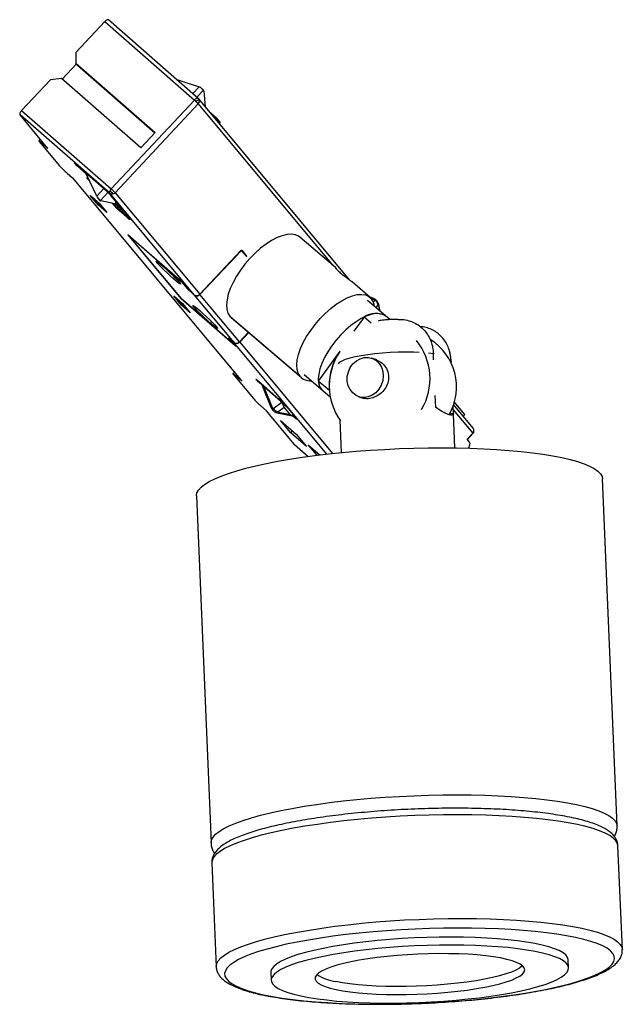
# Paper-space layout '_Izquierda' of a CAD drawing. Header units: millimetres. Extents: x -20 to 54, y 17 to 138.
import ezdxf

# ---------------------------------------------------------------- set-up
doc = ezdxf.new("R2010")
doc.units = ezdxf.units.MM

psp = doc.layouts.new('_Izquierda')

# ---------------------------------------------------------------- linework, layer by layer
at = {"color": 7, "linetype": 'Continuous', "lineweight": 25}
for p, q in [((-13.23, 133.86), (-9.69, 137.65)), ((-9.69, 137.65), (1.35, 128)), ((1.82, 128.2), (-9.21, 137.85)), ((-13.23, 133.86), (-13.25, 132.54)), ((-14.92, 130.57), (-13.16, 132.45)), ((-13.25, 132.54), (-3.48, 124.01)), ((-13.04, 132.29), (-13.25, 132.54)), ((-13.04, 132.29), (-3.52, 123.97)), ((-19.91, 126.71), (-16.37, 130.5)), ((-15.02, 130.65), (-16.37, 130.5)), ((-5.25, 122.11), (-15.02, 130.65)), ((-0.82, 130.51), (1.92, 129.61)), ((1.15, 128.79), (1.92, 129.61)), ((2.45, 129.2), (1.66, 128.35)), ((2.46, 129.19), (2.45, 129.2)), ((2.49, 129.11), (2.69, 127.17)), ((-8.88, 117.07), (1.35, 128)), ((1.83, 127.53), (-8.39, 116.6)), ((1.83, 127.53), (18.38, 107.66)), ((20.42, 105.9), (1.88, 128.14)), ((-9.07, 116.53), (-20.1, 126.17)), ((-16.67, 122.05), (-20.1, 126.17)), ((-19.91, 126.71), (-8.88, 117.07)), ((3.18, 126.58), (4.04, 125.83)), ((3.97, 125.63), (4.04, 125.7)), ((4.04, 125.7), (4.04, 125.83)), ((4.49, 125.3), (4.04, 125.83)), ((4.04, 125.7), (4.48, 125.16)), ((4.42, 125.1), (4.48, 125.16)), ((4.49, 125.3), (4.48, 125.16)), ((-3.48, 124.01), (-5.25, 122.11)), ((-17.59, 123.15), (-17.77, 122.96)), ((-17.71, 122.86), (-15.28, 119.95)), ((-17.24, 122.73), (-17.34, 122.63)), ((-16.67, 122.05), (-17.34, 122.63)), ((-13.4, 120.26), (-13.42, 120.24)), ((-13.27, 120.15), (-9.92, 117.23)), ((-12.99, 119.91), (-13.03, 119.86)), ((-13.03, 119.86), (-11.96, 118.93)), ((-14.31, 119), (-13.65, 118.42)), ((-10.65, 116.17), (-11.96, 118.93)), ((-13.65, 118.42), (7.18, 93.43)), ((-11.86, 118.4), (-11.87, 118.39)), ((-11.72, 118.29), (-11.62, 118.2)), ((-11.46, 116.26), (-10.38, 115.31)), ((-10.51, 115.11), (-11.46, 116.26)), ((-10.65, 116.17), (-9.78, 117.1)), ((-9.29, 116.64), (-10.22, 115.64)), ((1.33, 104.05), (-9.07, 116.53)), ((-8.96, 116.28), (-7.77, 114.86)), ((-8.39, 116.6), (2.01, 104.12)), ((-11.35, 116.16), (-11.35, 116.15)), ((-10.85, 115.72), (-11.35, 116.15)), ((-10.46, 115.08), (-11.35, 116.15)), ((-9.96, 114.65), (-10.85, 115.72)), ((-10.85, 115.72), (-10.85, 115.72)), ((-10.54, 115.96), (-10.4, 115.8)), ((-10.49, 115.12), (-10.51, 115.11)), ((-9.42, 114.16), (-10.51, 115.11)), ((-9.96, 114.65), (-10.46, 115.08)), ((-10.39, 115.8), (-10.36, 115.75)), ((-10.38, 115.31), (-9.42, 114.16)), ((-10.36, 115.75), (-10.22, 115.63)), ((-10.35, 115.74), (-10.21, 115.62)), ((-10.22, 115.64), (-10.22, 115.63)), ((-8.44, 115.25), (-10.15, 115.59)), ((-8.68, 115.22), (-8.68, 115.3)), ((-8.68, 115.22), (-7.14, 113.88)), ((-8.68, 115.22), (-8.23, 114.69)), ((-8.26, 115.45), (-8.44, 115.25)), ((-8.41, 115.25), (-6.93, 113.96)), ((-8.36, 115.26), (-8.22, 115.4)), ((-8.14, 115.09), (-8.35, 115.27)), ((-8.14, 115.09), (-8.05, 115.19)), ((-9.96, 114.65), (-9.84, 114.66)), ((-6.69, 113.34), (-8.23, 114.69)), ((-7, 113.89), (-7.14, 113.88)), ((-6.69, 113.34), (-7.14, 113.88)), ((-6.93, 113.96), (-7, 113.89)), ((-7, 113.89), (-6.56, 113.36)), ((-6.69, 113.34), (-6.56, 113.36)), ((-6.56, 113.36), (-6.49, 113.43)), ((-6.84, 111.45), (-0.06, 105.53)), ((-0.3, 103.61), (-6.84, 111.45)), ((-0.12, 105.57), (-6.74, 111.36)), ((-6.74, 111.36), (-6.74, 111.36)), ((-6.74, 111.36), (-0.27, 103.58)), ((18.71, 107.39), (14.33, 111.14)), ((2.01, 104.12), (7.07, 109.49)), ((7.06, 109.43), (2.03, 104.09)), ((7.06, 109.43), (7.03, 109.45)), ((7.76, 108.74), (7.15, 109.46)), ((7.17, 109.53), (7.79, 108.78)), ((-1.08, 106.21), (-1.24, 106.03)), ((-0.12, 105.57), (-0.12, 105.57)), ((0.68, 104.61), (-0.12, 105.57)), ((-0.06, 105.53), (0.75, 104.56)), ((22.96, 103.74), (20.75, 105.64)), ((0.69, 104.62), (0.68, 104.61)), ((0.68, 104.61), (1.35, 104.02)), ((1.33, 104.05), (0.75, 104.56)), ((-0.24, 102.79), (-1.2, 103.94)), ((-1.2, 103.94), (-0.11, 102.99)), ((-0.6, 103.41), (-1.1, 103.85)), ((-1.1, 103.85), (-1.1, 103.85)), ((-0.21, 102.78), (-1.1, 103.85)), ((-0.6, 103.41), (-0.6, 103.41)), ((0.29, 102.35), (-0.6, 103.41)), ((-0.3, 103.61), (-0.29, 103.62)), ((6.47, 97.68), (-0.3, 103.61)), ((-0.27, 103.58), (6.35, 97.8)), ((-0.11, 102.99), (0.84, 101.84)), ((6.22, 98.17), (1.35, 104.02)), ((6.9, 98.25), (2.03, 104.09)), ((25.39, 101), (22.64, 103.36)), ((23.31, 103.62), (22.95, 103.75)), ((23.1, 103.6), (23.36, 103.51)), ((23.32, 103.62), (23.31, 103.62)), ((23.36, 103.51), (23.49, 103.4)), ((23.49, 103.4), (23.37, 103.18)), ((23.73, 103.36), (23.66, 103.43)), ((23.73, 103.36), (23.75, 103.34)), ((-0.24, 102.79), (-0.23, 102.8)), ((0.84, 101.84), (-0.24, 102.79)), ((0.29, 102.35), (-0.21, 102.78)), ((0.29, 102.35), (0.41, 102.36)), ((23.72, 102.44), (23.94, 102.83)), ((24.01, 102.75), (24.17, 102.05)), ((24.21, 102.01), (24.02, 102.85)), ((3.46, 100.76), (3.3, 100.58)), ((5.71, 101.43), (14.34, 94.03)), ((5.71, 101.43), (5.87, 101.27)), ((5.87, 101.27), (14.51, 93.87)), ((22.22, 101.31), (20.98, 99.58)), ((23.1, 100.55), (22.22, 101.31)), ((6.9, 98.25), (8, 99.44)), ((8.03, 99.42), (6.92, 98.22)), ((6.22, 98.17), (5.55, 98.76)), ((6.35, 97.8), (5.55, 98.76)), ((5.66, 98.66), (6.47, 97.68)), ((5.66, 98.66), (6.24, 98.15)), ((5.66, 98.66), (5.66, 98.66)), ((17.65, 84.46), (6.24, 98.15)), ((6.92, 98.22), (18.32, 84.54)), ((6.35, 97.8), (6.37, 97.81)), ((19.23, 97.12), (16.59, 93.43)), ((30.75, 96.81), (30.13, 96.88)), ((23.79, 96.06), (23.13, 96.27)), ((30.78, 96.07), (30.75, 96.81)), ((32.91, 96.03), (32.92, 95.79)), ((32.93, 95.94), (32.91, 96.03)), ((32.94, 95.74), (32.93, 95.94)), ((6.26, 94.53), (6.08, 94.34)), ((6.14, 94.24), (8.56, 91.33)), ((6.6, 94.12), (6.51, 94.01)), ((7.18, 93.43), (6.51, 94.01)), ((9.09, 93.54), (11.76, 91.2)), ((9.32, 93.25), (9.36, 93.29)), ((11.93, 90.97), (9.32, 93.25)), ((14.83, 94.25), (18.04, 91.5)), ((17.95, 92.27), (16.59, 93.43)), ((9.66, 92.97), (10.76, 90.23)), ((9.9, 92.75), (10.92, 90.21)), ((11.05, 90.09), (12.06, 90.82)), ((11.97, 91.01), (11.93, 90.97)), ((21.59, 91.51), (22.24, 91.31)), ((31.03, 90.21), (30.97, 91.66)), ((34.6, 89.33), (33.29, 90.9)), ((9.52, 90.4), (10.2, 89.8)), ((13.64, 85.67), (10.2, 89.8)), ((10.92, 90.21), (11.05, 90.09)), ((11.03, 89.82), (11.1, 89.76)), ((11.63, 89.67), (12.39, 90.22)), ((13.18, 89.28), (11.7, 89.59)), ((12.31, 90.39), (12.46, 90.55)), ((12.31, 90.39), (12.46, 90.55)), ((13.18, 89.28), (12.39, 90.22)), ((12.73, 90.26), (13.92, 88.83)), ((33.14, 90.39), (33.18, 89.44)), ((33.38, 85.23), (33.16, 90.44)), ((33.18, 89.9), (35.58, 87.03)), ((35.63, 87.64), (33.2, 90.56)), ((11.54, 89.55), (13.37, 89.17)), ((11.94, 88.59), (13.86, 86.91)), ((13.2, 87.08), (11.94, 88.59)), ((13.48, 89.35), (13.32, 89.18)), ((13.39, 89.17), (13.52, 89.31)), ((13.54, 89.06), (13.4, 89.18)), ((13.64, 89.16), (13.54, 89.06)), ((19.22, 88.67), (19.39, 84.65)), ((33.18, 89.44), (32.73, 89.37)), ((34.39, 89.12), (34.6, 89.33)), ((13.2, 87.08), (13.41, 87.31)), ((15.12, 85.4), (13.2, 87.08)), ((13.86, 86.91), (15.12, 85.4)), ((34.89, 86.3), (35.58, 87.03)), ((35.19, 85.95), (34.89, 86.3)), ((34.93, 86.26), (35.61, 86.98)), ((13.64, 85.67), (15.35, 84.18)), ((13.65, 85.66), (15.35, 84.18)), ((15.35, 85.61), (16.78, 84.36)), ((16.43, 84.32), (15.35, 85.61)), ((53.35, 38.76), (51.55, 81.42)), ((1.6, 79.32), (3.39, 36.66)), ((53.99, 23.55), (53.45, 36.3)), ((3.5, 34.2), (4.03, 21.45)), ((47.38, 21.31), (47.34, 22.29)), ((10.76, 20.75), (10.8, 19.77))]:
    psp.add_line(p, q, dxfattribs=at)
at = {"color": 7, "linetype": 'Continuous', "lineweight": 25, "flags": 128}
for points in [[(-9.21, 137.85), (-9.23, 137.86), (-9.28, 137.87), (-9.34, 137.87), (-9.4, 137.85), (-9.47, 137.82), (-9.55, 137.77), (-9.62, 137.71), (-9.69, 137.65)], [(1.35, 128), (1.42, 128.07), (1.49, 128.13), (1.56, 128.18), (1.63, 128.21), (1.7, 128.23), (1.75, 128.23), (1.8, 128.22), (1.82, 128.2)], [(-17.34, 122.63), (-17.46, 122.74), (-17.57, 122.83), (-17.66, 122.9), (-17.72, 122.94), (-17.76, 122.96), (-17.77, 122.95), (-17.75, 122.92), (-17.71, 122.86)], [(-13.42, 120.24), (-13.44, 120.26), (-13.44, 120.28), (-13.44, 120.28), (-13.42, 120.27), (-13.4, 120.25), (-13.36, 120.23), (-13.32, 120.19), (-13.27, 120.15)], [(-11.87, 118.39), (-11.89, 118.41), (-11.9, 118.42), (-11.89, 118.42), (-11.88, 118.42), (-11.85, 118.4), (-11.82, 118.37), (-11.77, 118.34), (-11.72, 118.29)], [(-10.36, 115.75), (-10.43, 115.84), (-10.48, 115.9)], [(-7.77, 114.86), (-7.73, 114.8), (-7.71, 114.77), (-7.72, 114.76), (-7.76, 114.78), (-7.82, 114.82), (-7.91, 114.89), (-8.02, 114.98), (-8.14, 115.09)], [(14.33, 111.14), (14.17, 111.25), (13.77, 111.43), (13.29, 111.5), (12.75, 111.47), (12.15, 111.32), (11.52, 111.08), (10.85, 110.73), (10.17, 110.29), (9.48, 109.77), (8.81, 109.17), (8.17, 108.52), (7.56, 107.82), (7.01, 107.08), (6.52, 106.33), (6.1, 105.57), (5.76, 104.83), (5.52, 104.11), (5.36, 103.44), (5.3, 102.82), (5.34, 102.28), (5.48, 101.81), (5.71, 101.43)], [(7.06, 109.43), (7.07, 109.44), (7.08, 109.45), (7.1, 109.46), (7.11, 109.47), (7.12, 109.47), (7.14, 109.47), (7.15, 109.47), (7.15, 109.46)], [(-1.24, 106.03), (-1.63, 106.37), (-2.02, 106.74), (-2.41, 107.11), (-2.76, 107.46), (-3.05, 107.76), (-3.26, 108), (-3.37, 108.15), (-3.38, 108.2), (-3.29, 108.16), (-3.1, 108.03), (-2.82, 107.81), (-2.48, 107.52)], [(-2.48, 107.52), (-2.1, 107.18), (-1.7, 106.81), (-1.32, 106.44), (-0.97, 106.09), (-0.68, 105.79), (-0.47, 105.56), (-0.36, 105.41), (-0.35, 105.35), (-0.44, 105.39), (-0.63, 105.52), (-0.91, 105.74), (-1.24, 106.03)], [(14.34, 94.03), (14.11, 94.41), (13.98, 94.88), (13.94, 95.43), (14, 96.04), (14.15, 96.71), (14.4, 97.43), (14.74, 98.17), (15.15, 98.93), (15.65, 99.68), (16.2, 100.42), (16.8, 101.12), (17.45, 101.77), (18.12, 102.37), (18.8, 102.89), (19.49, 103.33), (20.15, 103.68), (20.79, 103.93), (21.39, 104.07), (21.93, 104.1), (22.41, 104.03), (22.81, 103.85), (23.13, 103.57)], [(3.3, 100.58), (2.92, 100.92), (2.52, 101.29), (2.13, 101.66), (1.78, 102.01), (1.49, 102.31), (1.29, 102.54), (1.17, 102.69), (1.16, 102.75), (1.26, 102.71), (1.45, 102.58), (1.72, 102.36), (2.06, 102.07)], [(2.06, 102.07), (2.44, 101.73), (2.84, 101.36), (3.23, 100.99), (3.58, 100.64), (3.87, 100.34), (4.08, 100.1), (4.19, 99.95), (4.2, 99.9), (4.1, 99.94), (3.91, 100.07), (3.64, 100.29), (3.3, 100.58)], [(24.91, 101.41), (24.9, 101.42), (24.55, 101.63), (24.12, 101.73), (23.63, 101.74), (23.08, 101.63), (22.49, 101.43), (21.87, 101.13), (21.23, 100.73), (20.58, 100.26), (19.94, 99.71), (19.33, 99.1), (18.75, 98.44), (18.22, 97.75)], [(18.22, 97.75), (17.75, 97.04), (17.35, 96.33), (17.02, 95.62), (16.79, 94.95), (16.64, 94.31), (16.58, 93.73), (16.62, 93.21), (16.75, 92.78), (16.98, 92.42), (17.11, 92.3)], [(28.99, 96.97), (28.3, 97), (27.37, 97.01), (26.41, 96.99), (25.45, 96.96), (24.49, 96.89), (23.56, 96.8), (22.68, 96.69), (21.86, 96.56), (21.11, 96.42), (20.46, 96.25), (19.91, 96.08), (19.48, 95.9), (19.17, 95.71), (19.02, 95.56)], [(24.05, 92.45), (23.67, 92.02), (23.23, 91.7), (22.73, 91.5), (22.22, 91.42), (21.71, 91.48), (21.24, 91.67), (20.83, 91.98), (20.5, 92.39), (20.28, 92.88), (20.16, 93.43), (20.16, 94), (20.29, 94.57), (20.52, 95.1), (20.85, 95.56), (21.27, 95.94), (21.74, 96.2), (22.25, 96.34), (22.76, 96.35), (23.25, 96.23), (23.69, 95.98), (24.07, 95.62), (24.35, 95.16), (24.52, 94.64), (24.57, 94.08), (24.51, 93.5), (24.33, 92.95), (24.05, 92.45)], [(6.51, 94.01), (6.38, 94.12), (6.28, 94.21), (6.19, 94.28), (6.12, 94.32), (6.08, 94.34), (6.07, 94.33), (6.09, 94.3), (6.14, 94.24)], [(9.32, 93.25), (9.21, 93.35), (9.1, 93.46), (9, 93.56), (8.94, 93.63), (8.91, 93.66), (8.93, 93.66), (8.99, 93.62), (9.09, 93.54)], [(13.92, 88.83), (13.96, 88.77), (13.98, 88.74), (13.97, 88.73), (13.93, 88.75), (13.87, 88.8), (13.78, 88.86), (13.67, 88.95), (13.54, 89.06)], [(1.6, 79.32), (1.6, 79.36), (1.66, 79.7), (1.85, 80.05), (2.17, 80.39), (2.61, 80.74), (3.17, 81.09), (3.85, 81.43), (4.65, 81.77), (5.55, 82.1), (6.57, 82.42), (7.69, 82.73), (8.9, 83.02), (10.21, 83.31), (11.59, 83.58), (13.06, 83.83), (14.59, 84.07), (16.18, 84.29), (17.83, 84.48), (19.52, 84.66), (21.25, 84.81), (23.01, 84.95), (24.78, 85.05), (26.56, 85.14), (28.34, 85.2), (30.11, 85.23), (31.87, 85.25), (33.6, 85.23), (35.29, 85.19), (36.94, 85.13), (38.53, 85.04), (40.07, 84.93), (41.53, 84.8), (42.92, 84.64), (44.23, 84.46), (45.44, 84.26), (46.56, 84.04)], [(46.56, 84.04), (47.58, 83.8), (48.49, 83.55), (49.29, 83.28), (49.97, 82.99), (50.54, 82.69), (50.98, 82.38), (51.3, 82.06), (51.49, 81.72), (51.55, 81.42)], [(3.39, 36.66), (3.39, 36.69), (3.45, 37.03), (3.64, 37.38), (3.96, 37.73), (4.4, 38.08), (4.96, 38.42), (5.64, 38.76), (6.44, 39.1), (7.35, 39.43), (8.36, 39.75), (9.48, 40.06), (10.7, 40.36), (12, 40.64), (13.39, 40.91), (14.85, 41.17), (16.38, 41.4), (17.98, 41.62), (19.63, 41.82), (21.32, 41.99), (23.04, 42.15), (24.8, 42.28), (26.57, 42.39), (28.35, 42.47), (30.14, 42.53), (31.91, 42.57), (33.66, 42.58), (35.39, 42.57), (37.08, 42.53), (38.73, 42.46), (40.33, 42.38), (41.86, 42.27), (43.33, 42.13), (44.71, 41.97), (46.02, 41.79), (47.24, 41.6), (48.36, 41.38)], [(48.36, 41.38), (49.37, 41.14), (50.29, 40.88), (51.08, 40.61), (51.77, 40.32), (52.33, 40.02), (52.77, 39.71), (53.09, 39.39), (53.28, 39.06), (53.35, 38.76)], [(53.45, 36.3), (53.39, 36.61), (53.2, 36.94), (52.88, 37.26), (52.44, 37.57), (51.87, 37.87), (51.19, 38.16), (50.39, 38.43), (49.48, 38.69), (48.46, 38.92), (47.34, 39.14), (46.12, 39.34), (44.82, 39.52), (43.43, 39.68), (41.96, 39.81), (40.43, 39.92), (38.83, 40.01), (37.19, 40.08), (35.49, 40.11), (33.77, 40.13), (32.01, 40.12), (30.24, 40.08), (28.46, 40.02), (26.67, 39.94), (24.9, 39.83), (23.15, 39.7), (21.42, 39.54), (19.73, 39.37), (18.08, 39.17), (16.49, 38.95), (14.95, 38.72), (13.49, 38.46), (12.1, 38.19), (10.8, 37.91), (9.58, 37.61), (8.47, 37.3), (7.45, 36.98), (6.54, 36.65), (5.74, 36.31), (5.06, 35.97), (4.5, 35.62), (4.06, 35.28), (3.75, 34.93), (3.56, 34.58), (3.49, 34.24), (3.5, 34.2)], [(4.03, 21.46), (4.03, 21.49), (4.09, 21.83), (4.28, 22.18), (4.6, 22.53), (5.04, 22.87), (5.6, 23.22), (6.28, 23.56), (7.08, 23.9), (7.99, 24.23), (9, 24.55), (10.12, 24.86), (11.33, 25.16), (12.64, 25.44), (14.03, 25.71), (15.49, 25.96), (17.02, 26.2), (18.62, 26.42), (20.26, 26.61), (21.96, 26.79), (23.68, 26.95), (25.44, 27.08), (27.21, 27.19), (28.99, 27.27), (30.77, 27.33), (32.55, 27.37), (34.3, 27.38), (36.03, 27.36), (37.72, 27.32), (39.37, 27.26), (40.97, 27.17), (42.5, 27.06), (43.96, 26.93), (45.35, 26.77), (46.66, 26.59), (47.88, 26.39), (49, 26.17), (50.01, 25.93), (50.92, 25.68), (51.72, 25.41), (52.41, 25.12), (52.97, 24.82), (53.41, 24.51), (53.73, 24.19), (53.92, 23.86), (53.99, 23.55)], [(9.86, 18), (10.96, 17.79), (12.16, 17.59), (13.45, 17.42), (14.82, 17.26), (16.27, 17.13), (17.78, 17.03), (19.36, 16.94), (20.99, 16.89), (22.66, 16.85), (24.36, 16.85), (26.09, 16.86), (27.83, 16.9), (29.58, 16.97), (31.33, 17.06), (33.07, 17.17), (34.78, 17.31), (36.47, 17.47), (38.11, 17.65), (39.71, 17.86), (41.25, 18.08), (42.72, 18.32), (44.13, 18.58), (45.45, 18.85), (46.68, 19.14), (47.82, 19.44), (48.86, 19.75), (49.79, 20.07), (50.62, 20.4), (51.32, 20.73), (51.91, 21.07), (52.38, 21.41), (52.72, 21.75), (52.94, 22.09), (53.03, 22.43), (52.99, 22.76), (52.82, 23.09), (52.53, 23.41), (52.11, 23.71), (51.57, 24.01), (50.91, 24.29), (50.13, 24.56), (49.24, 24.81), (48.24, 25.05), (47.14, 25.26), (45.94, 25.46), (44.65, 25.63), (43.28, 25.78), (41.83, 25.91), (40.32, 26.02), (38.74, 26.1), (37.12, 26.16), (35.45, 26.19), (33.74, 26.2), (32.01, 26.18), (30.27, 26.14), (28.52, 26.08), (26.77, 25.99), (25.03, 25.87), (23.32, 25.73), (21.63, 25.57), (19.99, 25.39), (18.39, 25.19), (16.85, 24.97), (15.38, 24.73), (13.98, 24.47), (12.65, 24.2), (11.42, 23.91), (10.28, 23.61), (9.24, 23.3), (8.31, 22.98), (7.49, 22.65), (6.78, 22.32), (6.19, 21.98), (5.72, 21.64), (5.38, 21.3), (5.16, 20.95), (5.07, 20.62), (5.11, 20.28), (5.28, 19.96), (5.57, 19.64), (5.99, 19.33), (6.53, 19.04), (7.2, 18.75), (7.97, 18.49), (8.86, 18.24), (9.86, 18)], [(47.34, 22.29), (47.34, 22.32), (47.25, 22.6), (47.04, 22.89), (46.7, 23.16), (46.23, 23.42), (45.65, 23.66), (44.95, 23.89), (44.13, 24.11), (43.22, 24.31), (42.2, 24.48), (41.09, 24.64), (39.89, 24.77), (38.62, 24.89), (37.28, 24.97), (35.89, 25.04), (34.44, 25.08), (32.96, 25.09), (31.45, 25.08), (29.93, 25.05), (28.39, 24.99), (26.87, 24.9), (25.35, 24.79), (23.87, 24.66), (22.42, 24.51), (21.01, 24.33), (19.67, 24.14), (18.39, 23.93), (17.18, 23.7), (16.06, 23.45), (15.03, 23.2), (14.09, 22.93), (13.26, 22.65), (12.55, 22.36), (11.94, 22.07), (11.46, 21.77), (11.1, 21.47), (10.87, 21.17), (10.76, 20.88), (10.76, 20.75)], [(14.45, 17.86), (15.42, 17.67), (16.49, 17.5), (17.64, 17.36), (18.88, 17.23), (20.18, 17.13), (21.55, 17.06), (22.97, 17), (24.44, 16.98), (25.93, 16.98), (27.45, 17), (28.98, 17.05), (30.51, 17.12), (32.03, 17.22), (33.54, 17.34), (35, 17.48), (36.43, 17.64), (37.81, 17.83), (39.12, 18.03), (40.37, 18.25), (41.53, 18.49), (42.61, 18.74), (43.6, 19), (44.48, 19.28), (45.25, 19.56), (45.91, 19.85), (46.46, 20.15), (46.88, 20.45), (47.17, 20.74), (47.34, 21.04), (47.38, 21.34), (47.3, 21.62), (47.08, 21.9), (46.74, 22.18), (46.28, 22.44), (45.69, 22.68), (44.99, 22.91), (44.18, 23.13), (43.26, 23.33), (42.24, 23.5), (41.13, 23.66), (39.93, 23.79), (38.66, 23.91), (37.32, 23.99), (35.93, 24.06), (34.48, 24.1), (33, 24.11), (31.49, 24.1), (29.97, 24.06), (28.44, 24), (26.91, 23.92), (25.4, 23.81), (23.91, 23.68), (22.46, 23.53), (21.06, 23.35), (19.71, 23.16), (18.43, 22.95), (17.22, 22.72), (16.1, 22.47), (15.07, 22.22), (14.13, 21.95), (13.3, 21.67), (12.59, 21.38), (11.98, 21.09), (11.5, 20.79), (11.14, 20.49), (10.91, 20.19), (10.81, 19.9), (10.83, 19.6), (10.98, 19.32), (11.26, 19.04), (11.66, 18.78), (12.19, 18.52), (12.83, 18.28), (13.59, 18.06), (14.45, 17.86)], [(18.78, 18.65), (19.6, 18.49), (20.52, 18.36), (21.52, 18.25), (22.59, 18.16), (23.73, 18.09), (24.93, 18.05), (26.16, 18.03), (27.43, 18.04), (28.71, 18.07), (29.99, 18.13), (31.27, 18.21), (32.52, 18.31), (33.74, 18.44), (34.91, 18.58), (36.03, 18.75), (37.08, 18.94), (38.04, 19.14), (38.92, 19.35), (39.7, 19.58), (40.38, 19.81), (40.94, 20.06), (41.39, 20.3), (41.71, 20.55), (41.91, 20.8), (41.98, 21.05), (41.92, 21.29), (41.74, 21.53), (41.43, 21.76), (40.99, 21.97), (40.44, 22.17), (39.78, 22.35), (39.01, 22.52), (38.14, 22.66), (37.18, 22.79), (36.14, 22.89), (35.03, 22.97), (33.86, 23.02), (32.64, 23.05), (31.39, 23.06), (30.12, 23.04), (28.83, 22.99), (27.55, 22.92), (26.29, 22.83), (25.05, 22.71), (23.85, 22.58), (22.7, 22.42), (21.62, 22.24), (20.61, 22.05), (19.69, 21.84), (18.86, 21.62), (18.13, 21.39), (17.51, 21.15), (17, 20.91), (16.62, 20.66), (16.36, 20.41), (16.22, 20.16), (16.22, 19.91), (16.34, 19.67), (16.59, 19.44), (16.96, 19.22), (17.45, 19.01), (18.06, 18.82), (18.78, 18.65)], [(41.7, 21.56), (41.67, 21.54), (41.35, 21.28), (40.9, 21.04), (40.34, 20.79), (39.66, 20.56), (38.88, 20.33), (38, 20.12), (37.04, 19.92), (35.99, 19.73), (34.87, 19.56), (33.7, 19.42), (32.48, 19.29), (31.23, 19.19), (29.95, 19.11), (28.67, 19.05), (27.38, 19.02), (26.12, 19.01), (24.89, 19.03), (23.69, 19.07), (22.55, 19.14), (21.48, 19.23), (20.47, 19.34), (19.56, 19.47), (18.74, 19.63)]]:
    psp.add_lwpolyline(points, dxfattribs=at)
at = {"color": 7, "linetype": 'Continuous', "lineweight": 25}
for centre, radius, start, end in [((5.19, 119.15), 9.45, 111.0183, 112.8974), ((2.24, 126.89), 1.16, 104.7251, 112.5346), ((1.49, 127.82), 0.5, 39.8022, 48.8465), ((1.48, 127.88), 0.489, 315.2779, 17.0723), ((1.57, 127.89), 0.397, 18.9779, 39.7467), ((-7.18, 127.29), 10.93, 222.2093, 229.2813), ((-10.18, 123.18), 4.37, 222.2093, 229.2813), ((-9.04, 120.92), 3.81, 221.8521, 228.5724), ((-8.13, 117.32), 0.982, 205.8348, 225.5265), ((-8.41, 117), 0.564, 223.5762, 252.196), ((-10.08, 116.03), 0.393, 220.865, 224.2393), ((21.61, 102.41), 1.91, 6.0197, 37.4558), ((23.23, 103.53), 0.128, 353.6446, 47.5848), ((23.12, 102.64), 0.842, 13.4661, 63.9909), ((23.65, 99.28), 2.48, 59.1508, 125.1682), ((23.89, 102.82), 0.139, 329.9458, 11.964), ((22.93, 93.75), 7.4, 329.1668, 39.2538), ((26.65, 92.71), 6.94, 331.2382, 57.7032), ((25.41, 92.89), 7.48, 145.7532, 215.4768), ((25.87, 92.76), 7.94, 146.8802, 183.5576), ((15.57, 95.17), 1.68, 222.8716, 274.3802), ((18.21, 93.48), 1.61, 181.6407, 227.0614), ((16.63, 98.64), 10.88, 222.1984, 229.2207), ((4.63, 82.91), 10.93, 42.2093, 49.2813), ((10.86, 90.37), 0.174, 235.4173, 290.0189), ((11.82, 90.54), 0.891, 209.9653, 257.3462), ((11.57, 89.75), 0.203, 260.8242, 307.7833), ((35.26, 87.37), 0.462, 313.6617, 37.0468), ((35.24, 87.32), 0.5, 318.5913, 39.8022), ((19.38, 24.78), 5.19, 235.5218, 262.8839)]:
    psp.add_arc(centre, radius, start, end, dxfattribs=at)
for points in [[(2.03, 129.57), (1.99, 129.59), (1.95, 129.6), (1.92, 129.61)], [(2.49, 129.11), (2.49, 129.13), (2.48, 129.16), (2.47, 129.18), (2.46, 129.19)], [(-9.01, 116.89), (-8.98, 116.95), (-8.93, 117.01), (-8.88, 117.07)], [(-8.39, 116.6), (-8.45, 116.54), (-8.51, 116.5), (-8.58, 116.47)], [(-10.65, 116.17), (-10.64, 116.13), (-10.62, 116.1), (-10.6, 116.06)], [(-10.48, 115.9), (-10.37, 115.8), (-10.27, 115.69), (-10.22, 115.64)], [(-10.22, 115.63), (-10.21, 115.62), (-10.19, 115.61), (-10.17, 115.6), (-10.15, 115.59)], [(24.01, 102.75), (23.99, 102.84), (23.96, 102.87), (23.94, 102.83)]]:
    psp.add_open_spline(points, degree=3, dxfattribs=at)
for points, knots in [([(2.2, 129.46), (2.18, 129.47), (2.16, 129.5), (2.11, 129.53), (2.07, 129.55), (2.04, 129.57), (2.03, 129.57)], [0, 0, 0, 0, 0.268567, 0.523491, 0.7666, 1, 1, 1, 1]), ([(2.2, 129.46), (2.21, 129.45), (2.24, 129.42), (2.28, 129.38), (2.31, 129.34), (2.36, 129.3), (2.41, 129.24), (2.44, 129.21), (2.45, 129.2)], [0, 0, 0, 0, 0.123757, 0.247258, 0.372208, 0.500253, 0.747361, 1, 1, 1, 1]), ([(1.35, 128), (1.38, 127.98), (1.4, 127.95), (1.45, 127.91), (1.46, 127.9), (1.48, 127.88), (1.49, 127.88), (1.5, 127.86), (1.5, 127.86), (1.51, 127.85)], [0, 0, 0, 0, 0.5, 0.5, 0.75, 0.75, 0.875, 0.875, 1, 1, 1, 1]), ([(1.51, 127.85), (1.53, 127.84), (1.56, 127.8), (1.61, 127.75), (1.66, 127.71), (1.72, 127.65), (1.78, 127.59), (1.81, 127.55), (1.83, 127.53)], [0, 0, 0, 0, 0.131722, 0.260299, 0.388348, 0.517582, 0.739664, 1, 1, 1, 1]), ([(-19.91, 126.71), (-20, 126.62), (-20.07, 126.5), (-20.15, 126.3), (-20.14, 126.22), (-20.1, 126.17)], [0, 0, 0, 0, 0.5, 0.5, 1, 1, 1, 1]), ([(-9.92, 117.23), (-9.9, 117.21), (-9.86, 117.17), (-9.79, 117.11), (-9.73, 117.05), (-9.63, 116.96), (-9.51, 116.85), (-9.36, 116.71), (-9.23, 116.57), (-9.12, 116.46), (-9.02, 116.36), (-8.98, 116.31), (-8.96, 116.28)], [0, 0, 0, 0, 0.060099, 0.119808, 0.179664, 0.240199, 0.369538, 0.500121, 0.62939, 0.760042, 0.879663, 1, 1, 1, 1]), ([(-9.07, 116.53), (-9.1, 116.56), (-9.11, 116.61), (-9.09, 116.74), (-9.06, 116.81), (-9.01, 116.89)], [0, 0, 0, 0, 0.5, 0.5, 1, 1, 1, 1]), ([(-8.58, 116.47), (-8.67, 116.43), (-8.76, 116.42), (-8.93, 116.44), (-9.01, 116.47), (-9.07, 116.53)], [0, 0, 0, 0, 0.5, 0.5, 1, 1, 1, 1]), ([(-8.88, 117.07), (-8.79, 116.99), (-8.69, 116.9), (-8.51, 116.72), (-8.43, 116.65), (-8.39, 116.6)], [0, 0, 0, 0, 0.5, 0.5, 1, 1, 1, 1]), ([(-10.48, 115.9), (-10.49, 115.91), (-10.52, 115.94), (-10.55, 115.98), (-10.58, 116.02), (-10.6, 116.05), (-10.6, 116.06)], [0, 0, 0, 0, 0.257429, 0.508218, 0.754866, 1, 1, 1, 1]), ([(-10.35, 115.74), (-10.35, 115.74), (-10.35, 115.75), (-10.36, 115.75), (-10.36, 115.75)], [0, 0, 0, 0, 0.279114, 1, 1, 1, 1]), ([(-8.36, 115.26), (-8.36, 115.26), (-8.37, 115.24), (-8.41, 115.24), (-8.44, 115.25)], [0, 0, 0, 0, 0.183057, 1, 1, 1, 1]), ([(7.07, 109.49), (7.07, 109.5), (7.09, 109.51), (7.11, 109.52), (7.13, 109.53), (7.15, 109.54), (7.16, 109.53), (7.17, 109.53)], [0, 0, 0, 0, 0.163717, 0.326692, 0.499937, 0.744879, 1, 1, 1, 1]), ([(18.81, 107.27), (18.8, 107.29), (18.77, 107.31), (18.75, 107.35), (18.72, 107.37), (18.7, 107.39), (18.69, 107.4), (18.69, 107.4)], [0, 0, 0, 0, 0.191299, 0.386885, 0.586825, 0.791177, 1, 1, 1, 1]), ([(18.7, 107.39), (18.7, 107.38), (18.7, 107.36), (18.86, 107.16), (19.08, 106.95), (19.21, 106.83), (19.28, 106.77)], [0, 0, 0, 0, 0.281821, 0.640262, 0.82546, 1, 1, 1, 1]), ([(19.02, 107.01), (18.98, 107.06), (18.9, 107.16), (18.84, 107.23), (18.81, 107.27)], [0, 0, 0, 0, 0.433902, 1, 1, 1, 1]), ([(19.28, 106.77), (19.35, 106.71), (19.5, 106.59), (19.83, 106.33), (20.26, 106.02), (20.6, 105.77), (20.72, 105.66), (20.74, 105.64)], [0, 0, 0, 0, 0.152746, 0.31487, 0.62837, 0.941892, 1, 1, 1, 1]), ([(1.33, 104.05), (1.34, 104.03), (1.38, 104.01), (1.43, 103.98), (1.5, 103.96), (1.57, 103.94), (1.66, 103.94), (1.75, 103.96), (1.84, 103.99), (1.93, 104.04), (1.98, 104.09), (2.01, 104.12)], [0, 0, 0, 0, 0.084176, 0.175093, 0.272747, 0.377136, 0.488257, 0.606107, 0.730684, 0.861982, 1, 1, 1, 1]), ([(1.35, 104.02), (1.39, 103.99), (1.44, 103.96), (1.55, 103.92), (1.62, 103.91), (1.75, 103.93), (1.82, 103.95), (1.94, 104.01), (1.99, 104.05), (2.03, 104.09)], [0, 0, 0, 0, 0.25, 0.25, 0.5, 0.5, 0.75, 0.75, 1, 1, 1, 1]), ([(23.66, 103.43), (23.63, 103.45), (23.58, 103.49), (23.48, 103.54), (23.39, 103.59), (23.34, 103.61), (23.31, 103.62)], [0, 0, 0, 0, 0.314546, 0.575098, 0.79618, 1, 1, 1, 1]), ([(23.65, 103.42), (23.63, 103.45), (23.56, 103.5), (23.43, 103.51), (23.36, 103.51)], [0, 0, 0, 0, 0.419956, 1, 1, 1, 1]), ([(23.49, 103.4), (23.54, 103.41), (23.64, 103.43), (23.7, 103.38), (23.73, 103.36)], [0, 0, 0, 0, 0.578509, 1, 1, 1, 1]), ([(24.02, 102.85), (24.02, 102.87), (24.01, 102.9), (23.98, 102.99), (23.93, 103.11), (23.84, 103.25), (23.77, 103.33), (23.73, 103.37)], [0, 0, 0, 0, 0.105515, 0.212616, 0.440031, 0.699792, 1, 1, 1, 1]), ([(26.4, 101.03), (26.36, 101.03), (26.08, 101.04), (25.56, 101.02), (24.85, 100.96), (24.31, 100.9), (24.01, 100.85), (23.94, 100.83)], [0, 0, 0, 0, 0.052476, 0.335204, 0.614551, 0.903863, 1, 1, 1, 1]), ([(26.4, 101.02), (26.49, 101.02), (26.87, 101.04), (27.52, 100.94), (28.32, 100.68), (29.06, 100.24), (29.67, 99.68), (30.14, 99.01), (30.47, 98.31), (30.68, 97.57), (30.73, 97.06), (30.75, 96.81)], [0, 0, 0, 0, 0.042519, 0.170531, 0.301949, 0.430172, 0.563306, 0.675224, 0.790683, 0.893924, 1, 1, 1, 1]), ([(32.91, 96.03), (32.87, 96.4), (32.8, 97.03), (32.5, 97.82), (32.14, 98.45), (31.69, 98.99), (31.15, 99.45), (30.53, 99.8), (29.85, 100.06), (29.37, 100.11), (29.12, 100.14)], [0, 0, 0, 0, 0.169047, 0.284205, 0.399374, 0.515844, 0.632341, 0.752965, 0.873658, 1, 1, 1, 1]), ([(6.9, 98.25), (6.86, 98.21), (6.8, 98.17), (6.69, 98.1), (6.62, 98.08), (6.49, 98.07), (6.43, 98.07), (6.31, 98.11), (6.26, 98.14), (6.22, 98.17)], [0, 0, 0, 0, 0.25, 0.25, 0.5, 0.5, 0.75, 0.75, 1, 1, 1, 1]), ([(6.92, 98.22), (6.9, 98.21), (6.87, 98.17), (6.81, 98.13), (6.75, 98.1), (6.7, 98.08), (6.64, 98.06), (6.58, 98.05), (6.53, 98.05), (6.48, 98.05), (6.43, 98.06), (6.38, 98.07), (6.34, 98.09), (6.3, 98.1), (6.27, 98.13), (6.25, 98.14), (6.24, 98.15)], [0, 0, 0, 0, 0.0895274, 0.1762718, 0.2602328, 0.34141, 0.419803, 0.4954116, 0.5682353, 0.6382738, 0.7055268, 0.7699941, 0.8316753, 0.8905702, 0.9466785, 1, 1, 1, 1]), ([(32.92, 95.94), (32.92, 96.02), (32.91, 96.36), (32.82, 96.86), (32.69, 97.25), (32.63, 97.41)], [0, 0, 0, 0, 0.173931, 0.673378, 1, 1, 1, 1]), ([(23.6, 96.1), (23.78, 96.03), (24.21, 95.88), (24.77, 95.35), (25.17, 94.62), (25.28, 93.79), (25.1, 93), (24.67, 92.29), (24.04, 91.71), (23.3, 91.35), (22.6, 91.23), (22.23, 91.34), (22.08, 91.38)], [0, 0, 0, 0, 0.0788033, 0.1851689, 0.2950735, 0.4007636, 0.5008466, 0.6027577, 0.7108245, 0.8202131, 0.9242346, 1, 1, 1, 1]), ([(9.9, 92.75), (9.86, 92.78), (9.8, 92.83), (9.73, 92.89), (9.68, 92.92), (9.68, 92.92), (9.68, 92.92)], [0, 0, 0, 0, 0.285549, 0.530272, 0.750726, 1, 1, 1, 1]), ([(12.06, 90.82), (12.05, 90.84), (12.03, 90.86), (12, 90.9), (11.97, 90.94), (11.94, 90.96), (11.93, 90.97)], [0, 0, 0, 0, 0.255374, 0.504692, 0.751637, 1, 1, 1, 1]), ([(12.31, 90.39), (12.31, 90.41), (12.3, 90.43), (12.28, 90.48), (12.25, 90.53), (12.21, 90.6), (12.14, 90.69), (12.09, 90.78), (12.06, 90.82)], [0, 0, 0, 0, 0.123721, 0.246219, 0.369739, 0.496472, 0.74288, 1, 1, 1, 1]), ([(10.76, 90.23), (10.77, 90.2), (10.8, 90.14), (10.88, 89.98), (10.97, 89.89), (11.03, 89.82)], [0, 0, 0, 0, 0.197164, 0.421946, 1, 1, 1, 1]), ([(10.92, 90.21), (10.92, 90.13), (10.93, 89.98), (10.98, 89.86), (11.03, 89.83), (11.03, 89.83)], [0, 0, 0, 0, 0.455274, 0.892686, 1, 1, 1, 1]), ([(11.11, 89.76), (11.1, 89.77), (11.04, 89.8), (11.01, 89.91), (11.04, 90.03), (11.05, 90.09)], [0, 0, 0, 0, 0.112135, 0.548099, 1, 1, 1, 1]), ([(11.1, 89.76), (11.14, 89.73), (11.2, 89.68), (11.32, 89.62), (11.43, 89.58), (11.5, 89.56), (11.54, 89.55)], [0, 0, 0, 0, 0.287908, 0.545503, 0.77953, 1, 1, 1, 1]), ([(11.7, 89.59), (11.66, 89.6), (11.63, 89.61), (11.6, 89.64), (11.61, 89.66), (11.63, 89.67)], [0, 0, 0, 0, 0.5, 0.5, 1, 1, 1, 1]), ([(12.39, 90.22), (12.38, 90.23), (12.37, 90.25), (12.35, 90.29), (12.33, 90.34), (12.32, 90.38), (12.31, 90.39)], [0, 0, 0, 0, 0.226518, 0.468444, 0.726165, 1, 1, 1, 1]), ([(33.18, 89.44), (33.16, 89.34), (33.1, 89.29), (32.94, 89.26), (32.87, 89.26), (32.72, 89.29), (32.64, 89.31), (32.36, 89.41), (32.13, 89.52), (31.61, 89.81), (31.33, 90), (31.03, 90.21)], [0, 0, 0, 0, 0.25, 0.25, 0.375, 0.375, 0.5, 0.5, 0.75, 0.75, 1, 1, 1, 1]), ([(13.32, 89.18), (13.29, 89.19), (13.24, 89.22), (13.2, 89.26), (13.18, 89.28)], [0, 0, 0, 0, 0.53157, 1, 1, 1, 1]), ([(13.38, 89.17), (13.38, 89.17), (13.38, 89.16), (13.34, 89.17), (13.32, 89.18)], [0, 0, 0, 0, 0.402243, 1, 1, 1, 1]), ([(35.06, 85.2), (35.11, 85.29), (35.22, 85.5), (35.28, 85.77), (35.22, 85.89), (35.19, 85.95)], [0, 0, 0, 0, 0.310536, 0.655268, 1, 1, 1, 1]), ([(35.58, 87.03), (35.58, 87.02), (35.59, 87.01), (35.6, 87), (35.61, 86.99), (35.61, 86.98), (35.61, 86.98), (35.61, 86.98), (35.61, 86.98), (35.61, 86.98), (35.61, 86.98)], [0, 0, 0, 0, 0.279125, 0.531765, 0.773047, 0.888379, 0.944741, 0.972596, 0.991113, 1, 1, 1, 1]), ([(53.44, 36.31), (53.44, 36.38), (53.44, 36.61), (53.31, 36.97), (53.09, 37.38), (52.78, 37.75), (52.36, 38.1), (51.83, 38.45), (51.16, 38.78), (50.38, 39.08), (49.51, 39.36), (48.55, 39.61), (47.5, 39.84), (46.38, 40.04), (45.18, 40.23), (43.91, 40.39), (42.57, 40.54), (41.17, 40.66), (39.71, 40.76), (38.19, 40.84), (36.64, 40.89), (35.04, 40.93), (33.42, 40.94), (31.78, 40.92), (30.11, 40.89), (28.45, 40.83), (26.78, 40.76), (25.12, 40.66), (23.47, 40.53), (21.85, 40.39), (20.26, 40.23), (18.7, 40.05), (17.19, 39.85), (15.73, 39.63), (14.33, 39.4), (12.99, 39.15), (11.73, 38.88), (10.53, 38.6), (9.42, 38.31), (8.39, 38), (7.45, 37.68), (6.59, 37.34), (5.82, 36.99), (5.15, 36.61), (4.58, 36.22), (4.14, 35.81), (3.82, 35.4), (3.61, 34.98), (3.49, 34.57), (3.5, 34.31), (3.51, 34.2)], [0, 0, 0, 0, 0.007377, 0.02307, 0.038989, 0.056131, 0.075417, 0.097264, 0.120772, 0.144313, 0.167395, 0.190096, 0.212529, 0.234778, 0.256896, 0.278922, 0.30088, 0.322788, 0.344657, 0.366497, 0.388316, 0.410117, 0.431906, 0.453686, 0.47546, 0.49723, 0.518998, 0.540767, 0.562539, 0.584315, 0.606098, 0.627892, 0.6497, 0.671526, 0.693375, 0.715254, 0.737173, 0.759143, 0.781181, 0.803312, 0.825571, 0.848008, 0.870703, 0.893764, 0.917316, 0.938554, 0.957126, 0.973587, 0.988876, 1, 1, 1, 1]), ([(53.02, 37.45), (53.06, 37.53), (53.19, 37.75), (53.31, 38.17), (53.37, 38.54), (53.34, 38.74), (53.34, 38.77)], [0, 0, 0, 0, 0.226064, 0.583676, 0.929129, 1, 1, 1, 1]), ([(3.41, 36.66), (3.41, 36.58), (3.4, 36.34), (3.53, 35.93), (3.68, 35.58), (3.8, 35.42), (3.83, 35.38)], [0, 0, 0, 0, 0.160389, 0.526502, 0.894247, 1, 1, 1, 1]), ([(9.61, 18), (9.8, 17.97), (10.33, 17.85), (11.28, 17.69), (12.49, 17.5), (13.78, 17.34), (15.13, 17.2), (16.54, 17.08), (18.01, 16.99), (19.53, 16.91), (21.09, 16.86), (22.69, 16.83), (24.31, 16.82), (25.96, 16.84), (27.63, 16.88), (29.3, 16.94), (30.96, 17.02), (32.62, 17.12), (34.26, 17.24), (35.88, 17.39), (37.47, 17.55), (39.02, 17.74), (40.52, 17.94), (41.97, 18.16), (43.36, 18.4), (44.69, 18.65), (45.95, 18.92), (47.13, 19.2), (48.23, 19.5), (49.24, 19.81), (50.17, 20.13), (51.02, 20.47), (51.77, 20.82), (52.43, 21.21), (52.98, 21.6), (53.4, 22.01), (53.71, 22.43), (53.9, 22.85), (53.99, 23.23), (53.98, 23.47), (53.97, 23.55)], [0, 0, 0, 0, 0.014466, 0.042381, 0.070169, 0.097847, 0.125442, 0.152977, 0.180466, 0.20792, 0.235348, 0.262755, 0.290148, 0.317529, 0.344903, 0.372273, 0.399641, 0.427011, 0.454384, 0.481763, 0.509152, 0.536555, 0.563976, 0.591421, 0.618896, 0.646411, 0.673977, 0.70161, 0.729334, 0.75718, 0.785194, 0.813447, 0.84204, 0.87112, 0.900834, 0.927027, 0.949849, 0.970223, 0.989299, 1, 1, 1, 1]), ([(4.04, 21.46), (4.04, 21.41), (4.04, 21.2), (4.14, 20.85), (4.35, 20.44), (4.65, 20.06), (5.05, 19.71), (5.57, 19.36), (6.22, 19.03), (6.98, 18.72), (7.84, 18.44), (8.72, 18.2), (9.34, 18.06), (9.61, 18)], [0, 0, 0, 0, 0.026518, 0.103146, 0.180377, 0.262856, 0.355205, 0.460078, 0.574121, 0.689318, 0.802303, 0.913342, 1, 1, 1, 1])]:
    psp.add_open_spline(points, degree=3, knots=knots, dxfattribs=at)

doc.saveas('drawing.dxf')
